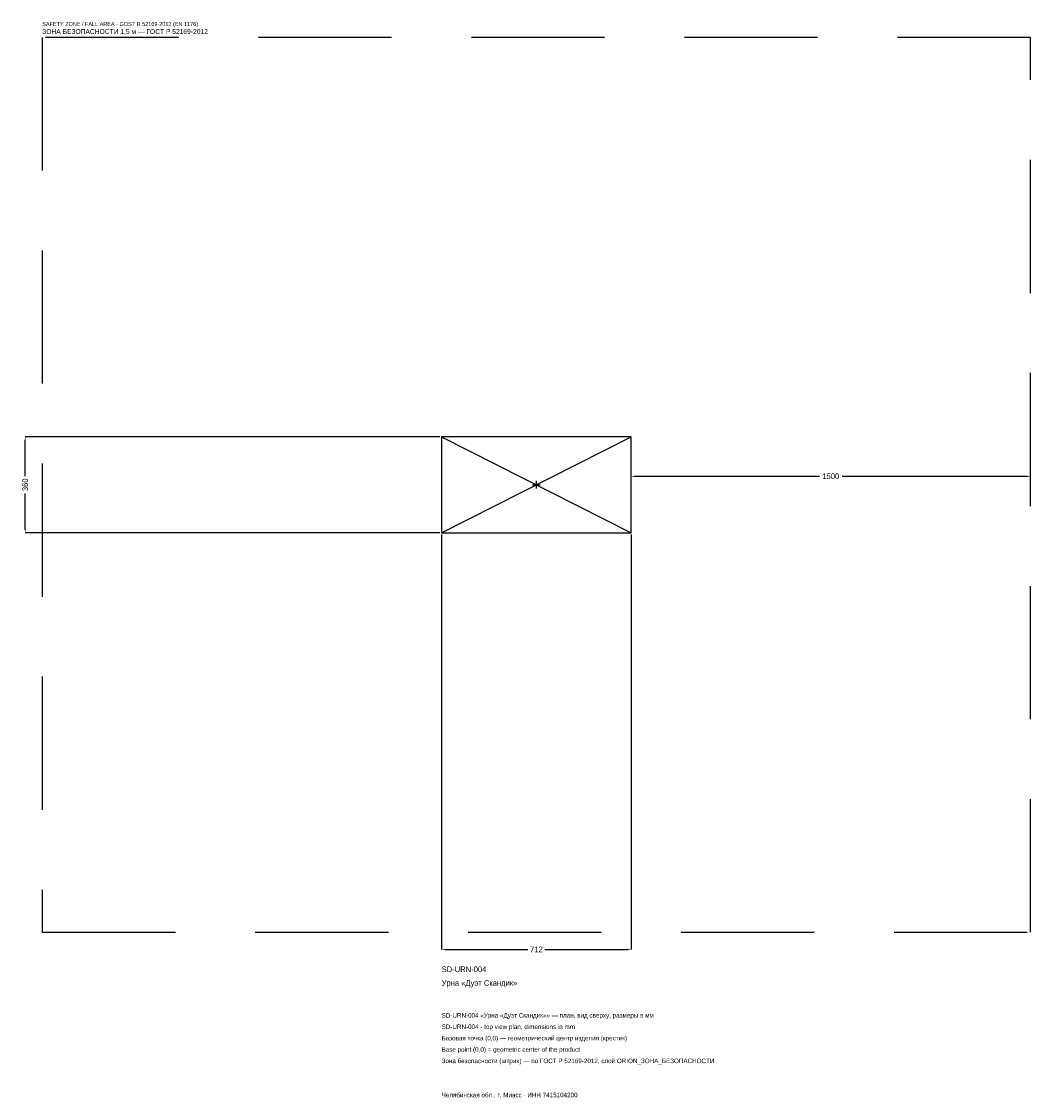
# Model space of a CAD drawing. Header units: metres. Extents: x -1934 to 1856, y -2304 to 1739.
import ezdxf

# ---------------------------------------------------------------- set-up
doc = ezdxf.new("R2010")
doc.units = ezdxf.units.M
doc.linetypes.add('DASHED', pattern=[800, 500, -300])
for name, color, linetype in [('ORION_ДАННЫЕ', 3, 'Continuous'), ('ORION_ЗОНА_БЕЗОПАСНОСТИ', 1, 'Continuous'), ('ORION_КОНТУР', 7, 'Continuous'), ('ORION_РАЗМЕРЫ', 8, 'Continuous')]:
    doc.layers.add(name, color=color, linetype=linetype)
doc.dimstyles.new('ORION', dxfattribs={"dimtxt": 21.36, "dimasz": 12.816, "dimexe": 1.25, "dimexo": 6.408, "dimtad": 1, "dimdec": 0, "dimcen": 2.5, "dimazin": 3, "dimtfac": 1, "dimtmove": 0, "dimatfit": 3, "dimarcsym": 0})

# ---------------------------------------------------------------- blocks, each defined once
blk = doc.blocks.new('_CLOSEDFILLED')
at = {"color": 0, "linetype": 'BYBLOCK'}
blk.add_solid([(-1, 0.16), (0, 0), (-1, -0.16)], dxfattribs=at)
blk = doc.blocks.new('*D1')
for p, q in [((-356, -186.408), (-356, -1744.08)), ((356, -186.408), (356, -1744.08)), ((-343.184, -1744.08), (-32.04, -1744.08)), ((32.04, -1744.08), (343.184, -1744.08))]:
    blk.add_line(p, q)
at = {"layer": 'Defpoints'}
for p in [(-356, -180), (356, -180), (-356, -1744.08)]:
    blk.add_point(p, dxfattribs=at)
at = {"layer": 'ORION_РАЗМЕРЫ', "xscale": 12.815999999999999, "yscale": 12.815999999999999, "rotation": 180}
blk.add_blockref('_CLOSEDFILLED', (-356, -1744.08), dxfattribs=at)
at = {"layer": 'ORION_РАЗМЕРЫ', "xscale": 12.815999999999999, "yscale": 12.815999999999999}
blk.add_blockref('_CLOSEDFILLED', (356, -1744.08), dxfattribs=at)
at = {"layer": 'ORION_РАЗМЕРЫ', "insert": (0, -1744.08), "char_height": 21.36, "attachment_point": 5}
blk.add_mtext('712', dxfattribs=at)
blk = doc.blocks.new('*D2')
for p, q in [((-362.408, 180), (-1920.08, 180)), ((-1920.08, 32.04), (-1920.08, 167.184)), ((-1920.08, -167.184), (-1920.08, -32.04)), ((-362.408, -180), (-1920.08, -180))]:
    blk.add_line(p, q)
at = {"layer": 'Defpoints'}
for p in [(-356, 180), (-1920.08, -180), (-356, -180)]:
    blk.add_point(p, dxfattribs=at)
at = {"layer": 'ORION_РАЗМЕРЫ', "xscale": 12.815999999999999, "yscale": 12.815999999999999}
for p, rotation in [((-1920.08, 180), 90), ((-1920.08, -180), 270)]:
    blk.add_blockref('_CLOSEDFILLED', p, dxfattribs=dict(at, rotation=rotation))
at = {"layer": 'ORION_РАЗМЕРЫ', "insert": (-1920.08, 0), "char_height": 21.36, "attachment_point": 5, "rotation": 90}
blk.add_mtext('360', dxfattribs=at)
blk = doc.blocks.new('*D3')
for p, q in [((356, 6.408), (356, 32.04)), ((368.816, 32.04), (1063.28, 32.04)), ((1148.72, 32.04), (1843.184, 32.04)), ((1856, 6.408), (1856, 32.04))]:
    blk.add_line(p, q)
at = {"layer": 'Defpoints'}
for p in [(356, 32.04), (356, 0), (1856, 0)]:
    blk.add_point(p, dxfattribs=at)
at = {"layer": 'ORION_РАЗМЕРЫ', "xscale": 12.815999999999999, "yscale": 12.815999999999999, "rotation": 180}
blk.add_blockref('_CLOSEDFILLED', (356, 32.04), dxfattribs=at)
at = {"layer": 'ORION_РАЗМЕРЫ', "xscale": 12.815999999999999, "yscale": 12.815999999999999}
blk.add_blockref('_CLOSEDFILLED', (1856, 32.04), dxfattribs=at)
at = {"layer": 'ORION_РАЗМЕРЫ', "insert": (1106, 32.04), "char_height": 21.36, "attachment_point": 5}
blk.add_mtext('1500', dxfattribs=at)
blk = doc.blocks.new('ОРИОН SD-URN-004 Урна Дуэт Скандик')
at = {"layer": 'ORION_ЗОНА_БЕЗОПАСНОСТИ', "linetype": 'DASHED'}
blk.add_lwpolyline([(-1856, -1680), (1856, -1680), (1856, 1680), (-1856, 1680)], close=True, dxfattribs=at)
at = {"layer": 'ORION_КОНТУР'}
for p, q in [((-356, -180), (356, 180)), ((-356, 180), (356, -180))]:
    blk.add_line(p, q, dxfattribs=at)
blk.add_lwpolyline([(-356, -180), (356, -180), (356, 180), (-356, 180)], close=True, dxfattribs=at)
at = {"layer": 'ORION_РАЗМЕРЫ'}
for p, q in [((-14.4, 0), (14.4, 0)), ((0, -14.4), (0, 14.4))]:
    blk.add_line(p, q, dxfattribs=at)
at = {"layer": 'ORION_ДАННЫЕ'}
for tag, p in [('АРТИКУЛ', (-356, -1829.52)), ('НАИМЕНОВАНИЕ', (-356, -1880.784))]:
    blk.add_attdef(tag, p, '', height=21.36, dxfattribs=at)
at = {"layer": 'ORION_ДАННЫЕ', "flags": 1}
for tag, p in [('ПРОИЗВОДИТЕЛЬ', (-356, -1932.048)), ('ТЕЛЕФОН', (-356, -1983.312)), ('САЙТ', (-356, -2085.84)), ('АДРЕС', (-356, -2137.104)), ('РЕКВИЗИТЫ', (-356, -2188.368)), ('ГАБАРИТЫ', (-356, -2239.632)), ('ЗОНА_БЕЗОПАСНОСТИ', (-356, -2290.896))]:
    blk.add_attdef(tag, p, '', height=21.36, dxfattribs=at)
at = {"layer": 'ORION_ЗОНА_БЕЗОПАСНОСТИ', "color": 1}
for s, height, p in [('SAFETY ZONE / FALL AREA - GOST R 52169-2012 (EN 1176)', 14.952, (-1856, 1722.72)), ('ЗОНА БЕЗОПАСНОСТИ 1,5 м — ГОСТ Р 52169-2012', 18.156, (-1856, 1692.816))]:
    blk.add_text(s, height=height, dxfattribs=at).set_placement(p)
at = {"layer": 'ORION_РАЗМЕРЫ'}
dim = blk.add_linear_dim(base=(-1920.08, -180), p1=(-356, -180), p2=(-356, 180), angle=90, dimstyle='ORION', dxfattribs=at)
dim.commit()
dim.dimension.update_dxf_attribs({"geometry": '*D2', "text_midpoint": (-1920.08, 0)})
for base, p1, p2, picture, middle in [((356, 32.04), (356, 0), (1856, 0), '*D3', (1106, 32.04)), ((-356, -1744.08), (-356, -180), (356, -180), '*D1', (0, -1744.08))]:
    dim = blk.add_linear_dim(base=base, p1=p1, p2=p2, dimstyle='ORION', dxfattribs=at)
    dim.commit()
    dim.dimension.update_dxf_attribs({"geometry": picture, "text_midpoint": middle})

msp = doc.modelspace()

# ---------------------------------------------------------------- block references
msp.add_blockref('ОРИОН SD-URN-004 Урна Дуэт Скандик', (0, 0)).add_auto_attribs({'АРТИКУЛ': 'SD-URN-004', 'НАИМЕНОВАНИЕ': 'Урна «Дуэт Скандик»'})

# ---------------------------------------------------------------- texts
at = {"layer": 'ORION_ДАННЫЕ', "color": 3}
for s, p in [('SD-URN-004 «Урна «Дуэт Скандик»» — план, вид сверху, размеры в мм', (-356, -2000.4)), ('SD-URN-004 - top view plan, dimensions in mm', (-356, -2043.12)), ('Челябинская обл., г. Миасс · ИНН 7415104200', (-356, -2299.44))]:
    msp.add_text(s, height=17.088, dxfattribs=at).set_placement(p)
at = {"layer": 'ORION_ДАННЫЕ', "color": 7}
for s, p in [('Базовая точка (0,0) — геометрический центр изделия (крестик)', (-356, -2085.84)), ('Base point (0,0) = geometric center of the product', (-356, -2128.56))]:
    msp.add_text(s, height=17.088, dxfattribs=at).set_placement(p)
at = {"layer": 'ORION_ДАННЫЕ', "color": 1}
msp.add_text('Зона безопасности (штрих) — по ГОСТ Р 52169-2012, слой ORION_ЗОНА_БЕЗОПАСНОСТИ', height=17.088, dxfattribs=at).set_placement((-356, -2171.28))

doc.saveas('drawing.dxf')
